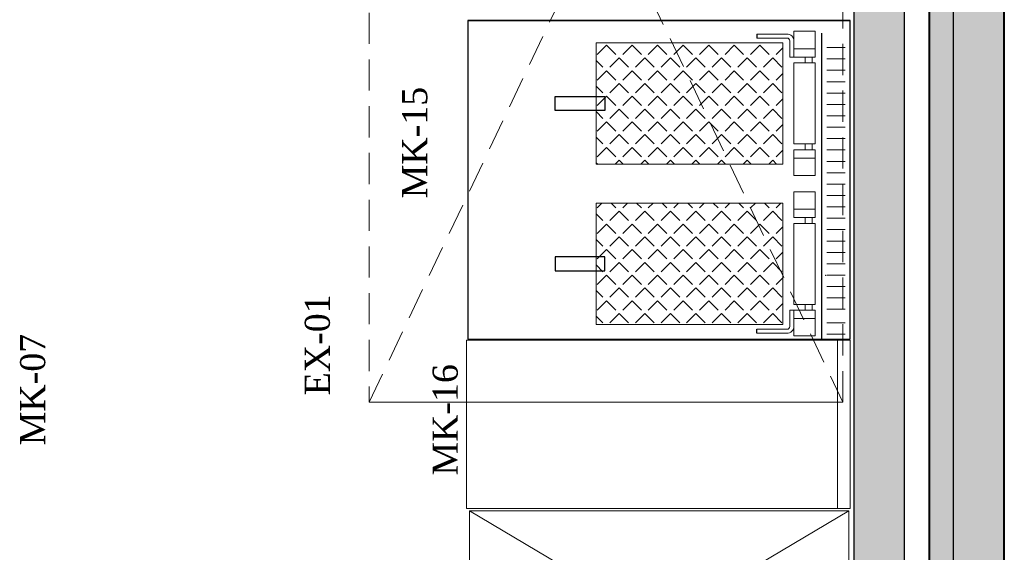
# Model space of a CAD drawing. Header units: millimetres. Extents: x 31882 to 271790, y -35693 to 24917.
# Tile 167 of 256: x 77034 to 79009, y 15788 to 16857. Entities that reach past the tile are written whole.
import ezdxf

# ---------------------------------------------------------------- set-up
doc = ezdxf.new("R2010")
doc.units = ezdxf.units.MM
doc.header["$MEASUREMENT"] = 0
doc.linetypes.add('( Dashed )', pattern=[0.75, 0.5, -0.25])
for name, color, linetype, lineweight in [('00 Structural', 2, 'Continuous', 25), ('02_Elevation 00', 8, 'Continuous', 9), ('A - TEXT', 7, 'Continuous', 13), ('CKD Equipments', 252, 'Continuous', 0), ('L8', 1, '( Dashed )', 15), ('WALL', 7, 'Continuous', 40)]:
    doc.layers.add(name, color=color, linetype=linetype, lineweight=lineweight)
doc.layers.add('xKAM-B3-01-Kitchen$0$A-FURN', color=8, linetype='Continuous')
doc.styles.add('CKD_Dimension Text', font='BOOKOS.TTF', dxfattribs={"height": 50})

msp = doc.modelspace()

# ---------------------------------------------------------------- hatches: boundary and pattern name
at = {"ltscale": 0.25}
h = msp.add_hatch(color=206, dxfattribs=at)
h.dxf.hatch_style = 1
h.paths.add_polyline_path([(78906.2, 15081.8), (78906.2, 15002), (79008.4, 15002), (79008.1, 21116.3), (78906, 21116.3), (78906.2, 15155.8)])
h = msp.add_hatch(color=206, dxfattribs=at)
h.dxf.hatch_style = 1
h.paths.add_polyline_path([(78707, 15081.7), (78707, 15002.3), (78808.6, 15002.3), (78808.6, 21082.7), (78707, 21082.7), (78707, 15155.3)])
at = {"ltscale": 0.25, "true_color": 0xadddf7}
h = msp.add_hatch(color=141, dxfattribs=at)
h.dxf.hatch_style = 1
h.paths.add_polyline_path([(79008.6, 21039.2), (78857.8, 21039.2), (78857.8, 14191.3), (79008.6, 14191.3)])
at = {"layer": 'xKAM-B3-01-Kitchen$0$A-FURN'}
h = msp.add_hatch(dxfattribs=at)
h.set_pattern_fill('ANGLE', color=256, scale=5.189936, angle=225, style=0)
h.set_pattern_definition([(225, (102793.682, 84248.39), (25.633827, -25.633827), [26.364877, -9.886829]), (315, (102793.682, 84248.39), (25.633827, 25.633827), [26.364877, -9.886829])])
h.paths.add_polyline_path([(78564.4, 16810.8), (78564.4, 16567.1), (78190.3, 16567.1), (78190.3, 16810.8)])
h.paths.add_polyline_path([(78564.4, 16245.3), (78564.4, 16489.1), (78190.3, 16489.1), (78190.3, 16245.3)])

# ---------------------------------------------------------------- linework, layer by layer
at = {"color": 0, "lineweight": 5}
for points in [[(78586.5, 16781.7), (78586.5, 16814.4, 0.429284), (78572.5, 16828.2), (78512.4, 16828.2)], [(78578.4, 16781.7), (78578.4, 16814.5, 0.437952), (78572.7, 16820.2), (78512.4, 16820.2)], [(78586.5, 16274.5), (78586.5, 16241.7, -0.429284), (78572.5, 16227.9), (78512.4, 16227.9)], [(78578.4, 16274.5), (78578.4, 16241.6, -0.437952), (78572.7, 16236), (78512.4, 16236)]]:
    msp.add_lwpolyline(points, format="xyb", dxfattribs=at)
for points in [[(78629.5, 16833.6), (78629.5, 16781.7), (78586.5, 16781.7), (78586.5, 16833.6)], [(78629.5, 16770.4), (78629.5, 16608.2), (78586.5, 16608.2), (78586.5, 16770.4)], [(78629.5, 16544.3), (78629.5, 16596.2), (78586.5, 16596.2), (78586.5, 16544.3)], [(78629.5, 16511.8), (78629.5, 16460), (78586.5, 16460), (78586.5, 16511.8)], [(78629.5, 16285.8), (78629.5, 16448), (78586.5, 16448), (78586.5, 16285.8)], [(78629.5, 16222.6), (78629.5, 16274.5), (78586.5, 16274.5), (78586.5, 16222.6)]]:
    msp.add_lwpolyline(points, close=True, dxfattribs=at)
for points in [[(78689.3, 16801), (78653, 16801)], [(78586.5, 16781.7), (78578.4, 16781.7)], [(78629.5, 16798.4), (78586.5, 16798.4)], [(78609.6, 16770.4), (78609.6, 16781.7)], [(78623.2, 16781.7), (78623.2, 16770.4)], [(78689.3, 16778.2), (78653, 16778.2)], [(78689.3, 16755.4), (78653, 16755.4)], [(78689.3, 16732.5), (78653, 16732.5)], [(78689.3, 16709.7), (78653, 16709.7)], [(78689.3, 16686.9), (78653, 16686.9)], [(78689.3, 16664.1), (78653, 16664.1)], [(78689.3, 16641.2), (78653, 16641.2)], [(78609.6, 16608.2), (78609.6, 16596.8)], [(78623.2, 16596.8), (78623.2, 16608.2)], [(78689.3, 16618.4), (78653, 16618.4)], [(78689.3, 16595.6), (78653, 16595.6)], [(78629.5, 16579.5), (78586.5, 16579.5)], [(78689.3, 16572.8), (78653, 16572.8)], [(78689.3, 16550), (78653, 16550)], [(78689.3, 16527.1), (78653, 16527.1)], [(78689.3, 16504.3), (78653, 16504.3)], [(78629.5, 16476.6), (78586.5, 16476.6)], [(78689.3, 16481.5), (78653, 16481.5)], [(78609.6, 16448), (78609.6, 16459.3)], [(78623.2, 16459.3), (78623.2, 16448)], [(78689.3, 16458.7), (78653, 16458.7)], [(78689.3, 16435.8), (78653, 16435.8)], [(78689.3, 16413), (78653, 16413)], [(78689.3, 16390.2), (78653, 16390.2)], [(78689.3, 16367.4), (78653, 16367.4)], [(78689.3, 16344.5), (78653, 16344.5)], [(78689.3, 16321.7), (78653, 16321.7)], [(78689.3, 16298.9), (78653, 16298.9)], [(78586.5, 16274.5), (78578.4, 16274.5)], [(78609.6, 16285.8), (78609.6, 16274.5)], [(78623.2, 16274.5), (78623.2, 16285.8)], [(78689.3, 16276.1), (78653, 16276.1)], [(78629.5, 16257.8), (78586.5, 16257.8)], [(78689.3, 16249), (78653, 16249)], [(78689.3, 16226.1), (78653, 16226.1)]]:
    msp.add_lwpolyline(points, dxfattribs=at)
msp.add_lwpolyline([(78650.4, 16344.3, 1), (78650.4, 16344, 1)], format="xyb", close=True, dxfattribs=at)
at = {"layer": '00 Structural', "ltscale": 0.25}
for points in [[(79008.4, 15002), (79008.1, 21116.3), (78906, 21116.3), (78906, 21114.7)], [(78808.6, 15002.3), (78808.6, 21082.7), (78707, 21082.7), (78707, 21081)], [(78906, 20961.4), (78906.2, 15002)], [(78707, 20928.6), (78707, 15002.3)]]:
    msp.add_lwpolyline(points, dxfattribs=at)
at = {"layer": '02_Elevation 00', "ltscale": 0.25}
for points in [[(78564.4, 16810.8), (78564.4, 16567.1), (78190.3, 16567.1), (78190.3, 16810.8)], [(78564.4, 16245.3), (78564.4, 16489.1), (78190.3, 16489.1), (78190.3, 16245.3)]]:
    msp.add_lwpolyline(points, close=True, dxfattribs=at)
at = {"layer": 'CKD Equipments'}
for p, q in [((77970.4, 16855), (78674.3, 16855)), ((77970.4, 16855), (78674.3, 16855)), ((78699.5, 16855), (77995.6, 16855)), ((78699.5, 16855), (77995.6, 16855))]:
    msp.add_line(p, q, dxfattribs=at)
at = {"layer": 'CKD Equipments', "ltscale": 0.25}
msp.add_lwpolyline([(78699.5, 15876.6), (77930.2, 15876.6), (77930.2, 16213.8), (78699.5, 16213.8), (78699.5, 15876.6), (78674.3, 15876.6), (78674.3, 16213.8)], dxfattribs=at)
at = {"layer": 'CKD Equipments'}
msp.add_lwpolyline([(77936.5, 15871.7), (78697, 15871.7), (78697, 15419.5), (77936.5, 15419.5), (77936.5, 15871.7), (78697, 15419.5), (77936.5, 15419.5), (78697, 15871.7)], dxfattribs=at)
at = {"layer": 'L8', "color": 1, "linetype": '( Dashed )', "ltscale": 125}
msp.add_lwpolyline([(77734.9, 18089.6), (77734.9, 16089.6), (78684.9, 16089.6), (78684.9, 18089.6), (77734.9, 18089.6), (78684.9, 16089.6), (77734.9, 16089.6), (78684.9, 18089.6)], dxfattribs=at)
at = {"layer": 'WALL', "color": 2}
msp.add_lwpolyline([(79008.6, 21039.2), (78857.8, 21039.2), (78857.8, 14191.3), (79008.6, 14191.3)], close=True, dxfattribs=at)
at = {"layer": 'xKAM-B3-01-Kitchen$0$A-FURN'}
for p, q in [((77933.2, 16855), (78699.5, 16855)), ((78699.5, 16855), (77933.2, 16855)), ((78699.5, 16855), (77933.2, 16855))]:
    msp.add_line(p, q, dxfattribs=at)
for points in [[(78699.5, 16216.4), (78699.5, 16855), (77933.2, 16855), (77933.2, 16216.4), (78699.5, 16216.4)], [(78512.4, 16828.2), (78512.4, 16820.2)], [(78642.3, 16829.8), (78642.3, 16216.4)], [(78512.4, 16227.9), (78512.4, 16236)]]:
    msp.add_lwpolyline(points, dxfattribs=at)
for points in [[(78207.6, 16703), (78207.6, 16674.9), (78108.1, 16674.9), (78108.1, 16703)], [(78207.6, 16353.2), (78207.6, 16381.2), (78108.1, 16381.2), (78108.1, 16353.2)]]:
    msp.add_lwpolyline(points, close=True, dxfattribs=at)

# ---------------------------------------------------------------- texts
at = {"layer": 'A - TEXT', "rotation": 90, "style": 'CKD_Dimension Text'}
for s, insert, char_height, width, attachment_point in [('MK-15', (77852.2, 16610.4), 50.28, 708.501, 8), ('\\pxql;EX-01', (77657, 16200.6), 50.278, 194.344, 8), ('MK-07', (77035.2, 16115), 50.28, 234.864, 2), ('\\pxql;MK-16', (77913.3, 16296.7), 50.278, 708.501, 8)]:
    msp.add_mtext(s, dxfattribs=dict(at, insert=insert, char_height=char_height, width=width, attachment_point=attachment_point))

doc.saveas('drawing.dxf')
